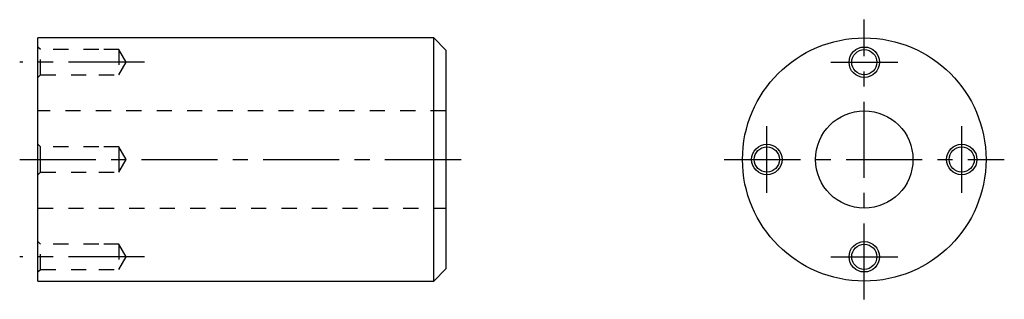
# Model space of a CAD drawing. Extents: x 94 to 256, y 90 to 136.
import ezdxf

# ---------------------------------------------------------------- set-up
doc = ezdxf.new("R2010")
doc.units = 0
doc.header["$LTSCALE"] = 10
doc.linetypes.add('CENTER', pattern=[2, 1.25, -0.25, 0.25, -0.25])
doc.linetypes.add('DOT', pattern=[0.5, 0.25, -0.25])
doc.layers.get('0').update_dxf_attribs({"linetype": 'CONTINUOUS'})

# ---------------------------------------------------------------- blocks, each defined once
blk = doc.blocks.new('AID3')
at = {"color": 7, "linetype": 'CONTINUOUS'}
for centre, radius in [((232.608503, 112.621273), 20), ((232.608503, 128.621273), 2.5), ((232.608503, 128.621273), 2.067), ((232.608503, 112.621273), 8), ((216.608503, 112.621273), 2.5), ((248.608503, 112.621273), 2.5), ((216.608503, 112.621273), 2.067), ((248.608503, 112.621273), 2.067), ((232.608503, 96.621273), 2.5), ((232.608503, 96.621273), 2.067)]:
    blk.add_circle(centre, radius, dxfattribs=at)
blk = doc.blocks.new('AID27')
at = {"color": 7, "linetype": 'CONTINUOUS'}
for p, q in [((96.878719, 112.621273), (96.878719, 132.621273)), ((161.878719, 132.621273), (96.878719, 132.621273)), ((161.878719, 112.621273), (161.878719, 132.621273)), ((163.878719, 130.621273), (161.878719, 132.621273)), ((163.878719, 130.621273), (163.878719, 112.621273)), ((96.878719, 92.621273), (96.878719, 112.621273)), ((161.878719, 92.621273), (161.878719, 112.621273)), ((163.878719, 112.621273), (163.878719, 94.621273)), ((161.878719, 92.621273), (163.878719, 94.621273)), ((96.878719, 92.621273), (161.878719, 92.621273))]:
    blk.add_line(p, q, dxfattribs=at)
at = {"color": 9, "linetype": 'DOT'}
for p, q in [((97.311719, 130.688273), (96.878719, 131.121273)), ((97.311719, 126.554273), (97.311719, 130.688273)), ((106.878719, 130.688273), (97.311719, 130.688273)), ((110.185336, 130.688273), (106.878719, 130.688273)), ((110.185336, 130.688273), (110.185336, 126.554273)), ((111.378719, 128.621273), (110.185336, 130.688273)), ((110.185336, 126.554273), (111.378719, 128.621273)), ((96.878719, 126.121273), (97.311719, 126.554273)), ((97.311719, 126.554273), (106.878719, 126.554273)), ((106.878719, 126.554273), (110.185336, 126.554273)), ((163.878719, 120.621273), (96.878719, 120.621273)), ((97.311719, 114.688273), (96.878719, 115.121273)), ((97.311719, 112.621273), (97.311719, 114.688273)), ((106.878719, 114.688273), (97.311719, 114.688273)), ((110.185336, 114.688273), (106.878719, 114.688273)), ((110.185336, 114.688273), (110.185336, 112.621273)), ((111.378719, 112.621273), (110.185336, 114.688273)), ((97.311719, 110.554273), (97.311719, 112.621273)), ((110.185336, 112.621273), (110.185336, 110.554273)), ((110.185336, 110.554273), (111.378719, 112.621273)), ((96.878719, 110.121273), (97.311719, 110.554273)), ((97.311719, 110.554273), (106.878719, 110.554273)), ((106.878719, 110.554273), (110.185336, 110.554273)), ((96.878719, 104.621273), (163.878719, 104.621273)), ((97.311719, 98.688273), (96.878719, 99.121273)), ((97.311719, 94.554273), (97.311719, 98.688273)), ((106.878719, 98.688273), (97.311719, 98.688273)), ((110.185336, 98.688273), (106.878719, 98.688273)), ((110.185336, 98.688273), (110.185336, 94.554273)), ((111.378719, 96.621273), (110.185336, 98.688273)), ((110.185336, 94.554273), (111.378719, 96.621273)), ((96.878719, 94.121273), (97.311719, 94.554273)), ((97.311719, 94.554273), (106.878719, 94.554273)), ((106.878719, 94.554273), (110.185336, 94.554273))]:
    blk.add_line(p, q, dxfattribs=at)

msp = doc.modelspace()

# ---------------------------------------------------------------- linework, layer by layer
at = {"color": 1, "linetype": 'CENTER'}
for p, q in [((232.608503, 89.621273), (232.608503, 135.621273)), ((114.378719, 128.621273), (93.878719, 128.621273)), ((227.108503, 128.621273), (238.108503, 128.621273)), ((216.608503, 107.121273), (216.608503, 118.121273)), ((248.608503, 107.121273), (248.608503, 118.121273)), ((93.878719, 112.621273), (166.878719, 112.621273)), ((209.608503, 112.621273), (255.608503, 112.621273)), ((114.378719, 96.621273), (93.878719, 96.621273)), ((227.108503, 96.621273), (238.108503, 96.621273))]:
    msp.add_line(p, q, dxfattribs=at)

# ---------------------------------------------------------------- block references
for name in ['AID27', 'AID3']:
    msp.add_blockref(name, (0, 0))

doc.saveas('drawing.dxf')
